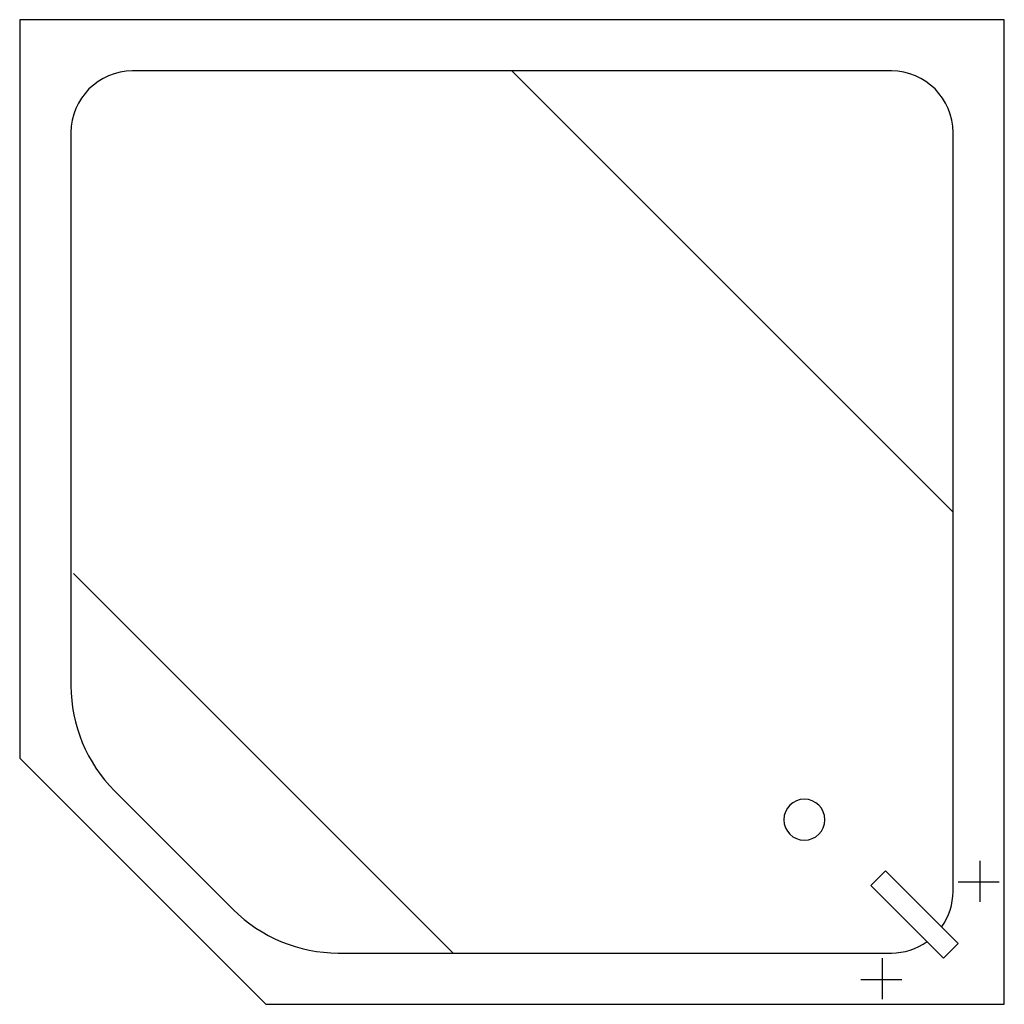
# Model space of a CAD drawing. Extents: x 6 to 7.2, y 3.8 to 5.
import ezdxf

# ---------------------------------------------------------------- set-up
doc = ezdxf.new("R2010")
doc.units = 0
doc.header["$MEASUREMENT"] = 0
doc.layers.add('FIXTURES', color=7, linetype='CONTINUOUS')

msp = doc.modelspace()

# ---------------------------------------------------------------- linework, layer by layer
at = {"layer": 'FIXTURES', "color": 7, "linetype": 'Continuous'}
for p, q in [((7.2, 5), (6, 5)), ((6, 5), (6, 4.1)), ((7.2, 3.8), (7.2, 5)), ((7.0625, 4.9375), (6.1375, 4.9375)), ((6.6, 4.9375), (7.1375, 4.4)), ((6.0625, 4.8625), (6.0625, 4.1883)), ((7.1375, 3.9375), (7.1375, 4.8625)), ((6.0656, 4.325), (6.5281, 3.8625)), ((6, 4.1), (6.3, 3.8)), ((6.1155, 4.0603), (6.2603, 3.9155)), ((7.1701, 3.975), (7.1701, 3.925)), ((7.0552, 3.9625), (7.0375, 3.9448)), ((7.1436, 3.8741), (7.0552, 3.9625)), ((7.1438, 3.9491), (7.1937, 3.9491)), ((7.0375, 3.9448), (7.1259, 3.8564)), ((7.1259, 3.8564), (7.1436, 3.8741)), ((6.3883, 3.8625), (7.0625, 3.8625)), ((7.0513, 3.8563), (7.0513, 3.8063)), ((7.025, 3.8304), (7.075, 3.8304)), ((6.3, 3.8), (7.2, 3.8))]:
    msp.add_line(p, q, dxfattribs=at)
for centre, radius, start, end in [((6.1375, 4.8625), 0.075, 90, 180), ((7.0625, 4.8625), 0.075, 0, 90), ((6.2436, 4.1883), 0.1811, 180, 225), ((6.9563, 4.025), 0.025, 0, 180), ((6.9563, 4.025), 0.025, 180, 360), ((7.0625, 3.9375), 0.075, 324.5941, 360), ((6.3883, 4.0436), 0.1811, 225, 270), ((7.0625, 3.9375), 0.075, 270, 305.4059)]:
    msp.add_arc(centre, radius, start, end, dxfattribs=at)

doc.saveas('drawing.dxf')
